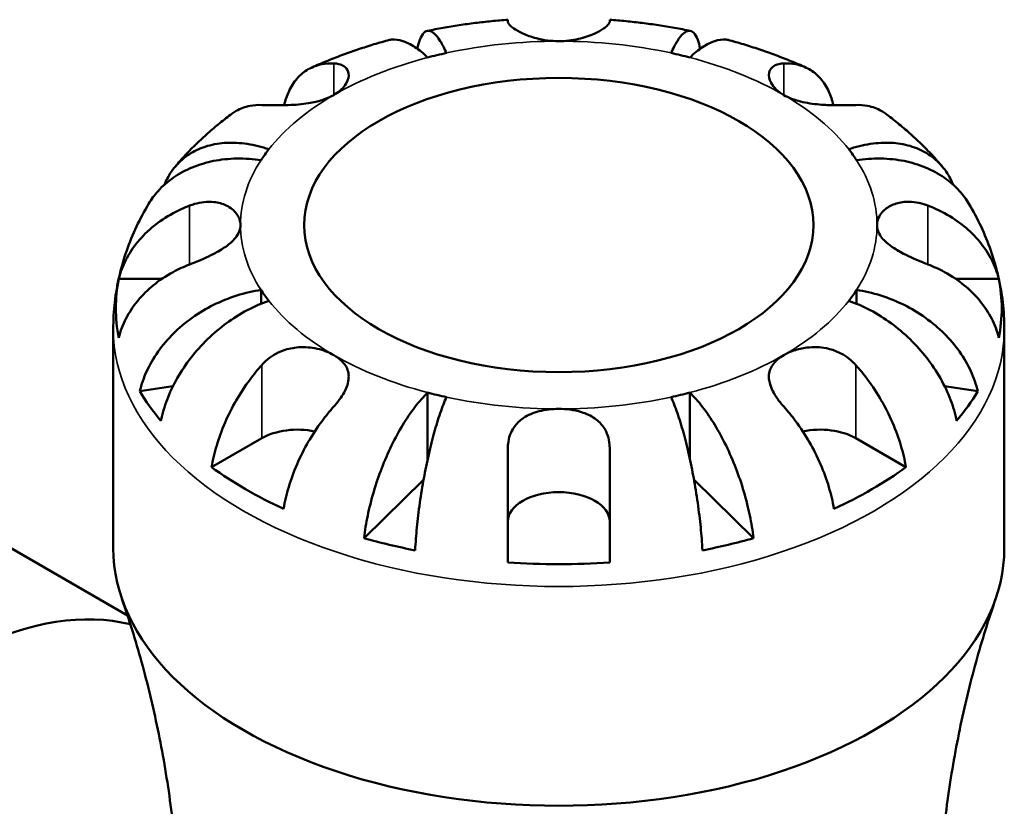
# Model space of a CAD drawing. Header units: millimetres. Extents: x -99 to 891, y -278 to 678.
# Tile 13 of 13: x 721 to 799, y 616 to 678. Entities that reach past the tile are written whole.
import ezdxf

# ---------------------------------------------------------------- set-up
doc = ezdxf.new("R2010")
doc.units = ezdxf.units.MM
doc.layers.add('Visible (ANSI)', color=7, linetype='Continuous', lineweight=50)
doc.layers.add('Visible Narrow (ANSI)', color=7, linetype='Continuous', lineweight=35)

msp = doc.modelspace()

# ---------------------------------------------------------------- linework, layer by layer
at = {"layer": 'Visible (ANSI)'}
for p, q in [((759.626, 677.48), (759.626, 677.638)), ((767.626, 677.638), (767.626, 677.48)), ((729.059, 657.298), (732.45, 657.298)), ((794.803, 657.298), (798.194, 657.298)), ((740.235, 656.426), (740.235, 655.344)), ((787.018, 656.426), (787.018, 655.344)), ((728.626, 636.143), (728.626, 653.355)), ((798.626, 636.143), (798.626, 653.355)), ((733.313, 648.86), (730.71, 648.472)), ((753.325, 648.369), (753.325, 643.157)), ((773.928, 648.369), (773.928, 643.157)), ((796.543, 648.472), (793.94, 648.86)), ((736.355, 642.509), (740.292, 644.782)), ((786.961, 644.782), (790.898, 642.509)), ((759.626, 635.031), (759.626, 643.993)), ((767.626, 643.993), (767.626, 635.031)), ((753, 641.518), (748.332, 636.942)), ((778.921, 636.942), (774.252, 641.518)), ((718.194, 637.534), (729.751, 630.861))]:
    msp.add_line(p, q, dxfattribs=at)
for centre, major_axis, start_param, end_param in [((763.626, 661.52), (-25, 0), 5.073083, 5.137094), ((763.626, 661.52), (-25, 0), 4.287684, 4.351695), ((763.626, 661.52), (-25, 0), 5.858481, 5.922492), ((763.626, 661.52), (25, 0), 0.360694, 0.424705), ((763.626, 654.988), (-34.798, 0), 6.167981, 6.398389), ((763.626, 654.988), (34.798, 0), 6.167981, 6.398389), ((763.626, 661.52), (-25, 0), 0.360694, 0.424705), ((763.626, 661.52), (25, 0), 5.858481, 5.922492), ((763.626, 654.988), (-34.798, 0), 0.330319, 0.455079), ((763.626, 661.52), (25, 0), 4.287684, 4.351695), ((763.626, 661.52), (25, 0), 5.073083, 5.137094), ((763.626, 654.988), (34.798, 0), 5.828106, 5.952867), ((743.12, 643.149), (4, 0), 1.229005, 2.356194), ((784.132, 643.149), (4, 0), 0.785398, 1.912588), ((763.626, 654.988), (-34.798, 0), 0.670194, 0.900602), ((763.626, 654.988), (-34.798, 0), 2.240991, 2.471398), ((763.626, 638.245), (-4, 0), 3.141593, 6.283185), ((763.626, 654.988), (-34.798, 0), 1.115717, 1.240478), ((763.626, 654.988), (-34.798, 0), 1.901115, 2.025876), ((763.626, 636.143), (-35, 0), 0, 3.141593), ((763.626, 654.988), (-34.798, 0), 1.455592, 1.686), ((715.6, 598.617), (17.5, 30.311), 0.165799, 3.352787)]:
    msp.add_ellipse(centre, major_axis=major_axis, ratio=0.57735, start_param=start_param, end_param=end_param, dxfattribs=at)
msp.add_ellipse((763.626, 661.52), major_axis=(20, 0), ratio=0.57735, dxfattribs=at)
for points, knots in [([(759.626, 677.638), (759.199, 677.606), (758.772, 677.568), (757.92, 677.483), (757.495, 677.435), (756.647, 677.328), (756.224, 677.27), (755.382, 677.143), (754.962, 677.074), (754.125, 676.926), (753.709, 676.846), (753.294, 676.762)], [2.486406, 2.486406, 2.486406, 2.486406, 2.5283247, 2.5283247, 2.5702435, 2.5702435, 2.6121622, 2.6121622, 2.6540809, 2.6540809, 2.6959996, 2.6959996, 2.6959996, 2.6959996]), ([(773.959, 676.762), (773.544, 676.846), (773.127, 676.926), (772.291, 677.074), (771.871, 677.143), (771.029, 677.27), (770.606, 677.328), (769.758, 677.435), (769.333, 677.483), (768.481, 677.568), (768.054, 677.606), (767.626, 677.638)], [2.0163893, 2.0163893, 2.0163893, 2.0163893, 2.0583081, 2.0583081, 2.1002268, 2.1002268, 2.1421455, 2.1421455, 2.1840642, 2.1840642, 2.225983, 2.225983, 2.225983, 2.225983]), ([(763.626, 675.954), (763.33, 675.954), (763.035, 675.973), (762.437, 676.049), (762.138, 676.109), (761.465, 676.286), (761.111, 676.416), (760.514, 676.688), (760.273, 676.826), (759.955, 677.047), (759.853, 677.133), (759.706, 677.286), (759.661, 677.353), (759.631, 677.436), (759.626, 677.459), (759.626, 677.48)], [0, 0, 0, 0, 0.0888491, 0.0888491, 0.1837965, 0.1837965, 0.314197, 0.314197, 0.4378467, 0.4378467, 0.5241128, 0.5241128, 0.6076526, 0.6076526, 0.6434969, 0.6434969, 0.6434969, 0.6434969]), ([(767.626, 677.48), (767.626, 677.455), (767.621, 677.429), (767.585, 677.341), (767.536, 677.273), (767.383, 677.118), (767.276, 677.03), (766.949, 676.808), (766.705, 676.67), (766.054, 676.379), (765.631, 676.232), (764.679, 676.016), (764.155, 675.954), (763.626, 675.954)], [-0.644345, -0.644345, -0.644345, -0.644345, -0.6030859, -0.6030859, -0.5200799, -0.5200799, -0.4327391, -0.4327391, -0.3100066, -0.3100066, -0.15869, -0.15869, 0, 0, 0, 0]), ([(753.325, 674.672), (753.01, 674.981), (752.665, 675.268), (751.991, 675.714), (751.661, 675.873), (751.079, 676.056), (750.774, 676.098), (750.383, 676.062), (750.279, 676.043), (750.18, 676.015)], [4.4593823, 4.4593823, 4.4593823, 4.4593823, 4.6457401, 4.6457401, 4.832098, 4.832098, 5.0177489, 5.0177489, 5.0870039, 5.0870039, 5.0870039, 5.0870039]), ([(752.517, 675.361), (752.57, 675.621), (752.636, 675.863), (752.805, 676.309), (752.914, 676.491), (753.133, 676.715), (753.264, 676.778), (753.545, 676.761), (753.695, 676.682), (753.982, 676.428), (754.145, 676.229), (754.478, 675.702), (754.648, 675.372), (754.803, 675.025)], [0.405987, 0.405987, 0.405987, 0.405987, 0.554984, 0.554984, 0.740165, 0.740165, 0.925816, 0.925816, 1.111467, 1.111467, 1.297825, 1.297825, 1.484183, 1.484183, 1.484183, 1.484183]), ([(772.449, 675.025), (772.605, 675.372), (772.775, 675.702), (773.108, 676.229), (773.27, 676.428), (773.557, 676.682), (773.708, 676.761), (773.989, 676.778), (774.12, 676.715), (774.339, 676.491), (774.447, 676.309), (774.617, 675.863), (774.682, 675.621), (774.736, 675.361)], [4.459383, 4.459383, 4.459383, 4.459383, 4.64574, 4.64574, 4.832098, 4.832098, 5.017749, 5.017749, 5.2034, 5.2034, 5.388581, 5.388581, 5.537578, 5.537578, 5.537578, 5.537578]), ([(777.073, 676.015), (776.973, 676.043), (776.87, 676.062), (776.479, 676.098), (776.174, 676.056), (775.592, 675.873), (775.262, 675.714), (774.587, 675.268), (774.243, 674.981), (773.928, 674.672)], [0.8565614, 0.8565614, 0.8565614, 0.8565614, 0.9258164, 0.9258164, 1.1114673, 1.1114673, 1.2978252, 1.2978252, 1.484183, 1.484183, 1.484183, 1.484183]), ([(750.18, 676.016), (749.77, 675.903), (749.362, 675.784), (748.553, 675.536), (748.151, 675.406), (747.353, 675.135), (746.956, 674.994), (746.17, 674.701), (745.78, 674.548), (745.006, 674.232), (744.623, 674.068), (744.243, 673.899)], [2.8022588, 2.8022588, 2.8022588, 2.8022588, 2.844794, 2.844794, 2.8873292, 2.8873292, 2.9298644, 2.9298644, 2.9723996, 2.9723996, 3.0149349, 3.0149349, 3.0149349, 3.0149349]), ([(783.01, 673.899), (782.63, 674.068), (782.246, 674.232), (781.473, 674.548), (781.083, 674.701), (780.296, 674.994), (779.9, 675.135), (779.102, 675.406), (778.7, 675.536), (777.89, 675.784), (777.483, 675.903), (777.073, 676.016)], [1.6974541, 1.6974541, 1.6974541, 1.6974541, 1.7399893, 1.7399893, 1.7825246, 1.7825246, 1.8250598, 1.8250598, 1.867595, 1.867595, 1.9101302, 1.9101302, 1.9101302, 1.9101302]), ([(742.053, 670.924), (742.144, 671.318), (742.267, 671.68), (742.574, 672.357), (742.798, 672.717), (743.328, 673.324), (743.636, 673.57), (744.256, 673.925), (744.627, 674.066), (745.324, 674.199), (745.639, 674.22), (745.949, 674.209)], [0.214385, 0.214385, 0.214385, 0.214385, 0.3692652, 0.3692652, 0.5545201, 0.5545201, 0.7397751, 0.7397751, 0.9260791, 0.9260791, 1.0656804, 1.0656804, 1.0656804, 1.0656804]), ([(745.949, 674.209), (746.052, 674.205), (746.151, 674.195), (746.393, 674.151), (746.527, 674.108), (746.77, 673.983), (746.874, 673.898), (747.069, 673.646), (747.126, 673.461), (747.112, 673.008), (747.01, 672.737), (746.618, 672.2), (746.322, 671.942), (745.949, 671.726)], [-0.6400853, -0.6400853, -0.6400853, -0.6400853, -0.5922218, -0.5922218, -0.5159504, -0.5159504, -0.4323561, -0.4323561, -0.3086303, -0.3086303, -0.1584496, -0.1584496, 0, 0, 0, 0]), ([(781.304, 671.726), (781.078, 671.857), (780.88, 672.003), (780.538, 672.326), (780.399, 672.503), (780.154, 672.953), (780.103, 673.223), (780.183, 673.636), (780.27, 673.789), (780.539, 674.028), (780.715, 674.112), (781.042, 674.188), (781.169, 674.204), (781.304, 674.209)], [0, 0, 0, 0, 0.0959562, 0.0959562, 0.1976268, 0.1976268, 0.3515483, 0.3515483, 0.467261, 0.467261, 0.5806544, 0.5806544, 0.6440676, 0.6440676, 0.6440676, 0.6440676]), ([(781.304, 674.209), (781.614, 674.22), (781.928, 674.199), (782.626, 674.066), (782.997, 673.925), (783.617, 673.57), (783.925, 673.324), (784.455, 672.717), (784.678, 672.357), (784.986, 671.68), (785.109, 671.318), (785.2, 670.924)], [4.9026438, 4.9026438, 4.9026438, 4.9026438, 5.0422451, 5.0422451, 5.2285491, 5.2285491, 5.4138041, 5.4138041, 5.599059, 5.599059, 5.7539392, 5.7539392, 5.7539392, 5.7539392]), ([(745.949, 671.726), (745.71, 671.588), (745.442, 671.469), (744.832, 671.259), (744.489, 671.174), (743.631, 671.018), (743.113, 670.969), (742.267, 670.926), (741.939, 670.92), (741.396, 670.918), (741.174, 670.92), (740.754, 670.928), (740.558, 670.934), (740.35, 670.941), (740.321, 670.942), (740.292, 670.943)], [-2.7780414, -2.7780414, -2.7780414, -2.7780414, -2.6767215, -2.6767215, -2.5655813, -2.5655813, -2.4096011, -2.4096011, -2.3051939, -2.3051939, -2.2261755, -2.2261755, -2.1445049, -2.1445049, -2.1308178, -2.1308178, -2.1308178, -2.1308178]), ([(786.961, 670.943), (786.754, 670.935), (786.52, 670.928), (785.967, 670.918), (785.645, 670.916), (784.92, 670.928), (784.521, 670.944), (783.601, 671.024), (783.09, 671.098), (782.123, 671.341), (781.678, 671.51), (781.304, 671.726)], [-0.6444092, -0.6444092, -0.6444092, -0.6444092, -0.5472729, -0.5472729, -0.43651, -0.43651, -0.3141355, -0.3141355, -0.1587941, -0.1587941, 0, 0, 0, 0]), ([(740.292, 670.943), (739.982, 670.954), (739.667, 670.933), (738.97, 670.8), (738.599, 670.659), (738.178, 670.418), (738.067, 670.346), (737.959, 670.265)], [4.9026438, 4.9026438, 4.9026438, 4.9026438, 5.0422451, 5.0422451, 5.2285491, 5.2285491, 5.2947504, 5.2947504, 5.2947504, 5.2947504]), ([(789.294, 670.265), (789.185, 670.346), (789.075, 670.418), (788.653, 670.659), (788.283, 670.8), (787.585, 670.933), (787.271, 670.954), (786.961, 670.943)], [0.6735738, 0.6735738, 0.6735738, 0.6735738, 0.7397751, 0.7397751, 0.9260791, 0.9260791, 1.0656804, 1.0656804, 1.0656804, 1.0656804]), ([(737.959, 670.266), (737.632, 670.024), (737.311, 669.776), (736.679, 669.265), (736.368, 669.002), (735.758, 668.462), (735.459, 668.185), (734.872, 667.615), (734.585, 667.323), (734.025, 666.722), (733.751, 666.414), (733.485, 666.098)], [3.2648063, 3.2648063, 3.2648063, 3.2648063, 3.3068236, 3.3068236, 3.3488409, 3.3488409, 3.3908582, 3.3908582, 3.4328756, 3.4328756, 3.4748929, 3.4748929, 3.4748929, 3.4748929]), ([(793.767, 666.098), (793.501, 666.414), (793.228, 666.722), (792.668, 667.323), (792.381, 667.615), (791.794, 668.185), (791.495, 668.462), (790.885, 669.002), (790.574, 669.265), (789.942, 669.776), (789.62, 670.024), (789.294, 670.266)], [1.2374961, 1.2374961, 1.2374961, 1.2374961, 1.2795134, 1.2795134, 1.3215307, 1.3215307, 1.3635481, 1.3635481, 1.4055654, 1.4055654, 1.4475827, 1.4475827, 1.4475827, 1.4475827]), ([(732.642, 664.683), (732.707, 664.845), (732.777, 664.998), (733.055, 665.539), (733.326, 665.936), (733.972, 666.63), (734.346, 666.926), (735.1, 667.383), (735.549, 667.585), (736.517, 667.867), (737.035, 667.947), (738.022, 667.998), (738.583, 667.973), (739.728, 667.799), (740.312, 667.65), (740.847, 667.468)], [0.302448, 0.302448, 0.302448, 0.302448, 0.369803, 0.369803, 0.554984, 0.554984, 0.740165, 0.740165, 0.925816, 0.925816, 1.111467, 1.111467, 1.297825, 1.297825, 1.484183, 1.484183, 1.484183, 1.484183]), ([(786.405, 667.468), (786.941, 667.65), (787.525, 667.799), (788.67, 667.973), (789.231, 667.998), (790.218, 667.947), (790.736, 667.867), (791.704, 667.585), (792.153, 667.383), (792.907, 666.926), (793.281, 666.63), (793.926, 665.936), (794.197, 665.539), (794.475, 664.998), (794.546, 664.845), (794.61, 664.683)], [4.459382, 4.459382, 4.459382, 4.459382, 4.64574, 4.64574, 4.832098, 4.832098, 5.017749, 5.017749, 5.2034, 5.2034, 5.388581, 5.388581, 5.573762, 5.573762, 5.641118, 5.641118, 5.641118, 5.641118]), ([(740.235, 666.614), (739.634, 666.704), (738.977, 666.752), (737.69, 666.729), (737.061, 666.658), (735.951, 666.437), (735.369, 666.267), (734.282, 665.818), (733.777, 665.539), (732.93, 664.953), (732.509, 664.591), (731.861, 663.871), (731.611, 663.528), (731.405, 663.185)], [4.459382, 4.459382, 4.459382, 4.459382, 4.64574, 4.64574, 4.832098, 4.832098, 5.017749, 5.017749, 5.2034, 5.2034, 5.388581, 5.388581, 5.53476, 5.53476, 5.53476, 5.53476]), ([(795.847, 663.185), (795.642, 663.528), (795.392, 663.871), (794.743, 664.591), (794.323, 664.953), (793.476, 665.539), (792.971, 665.818), (791.884, 666.267), (791.302, 666.437), (790.192, 666.658), (789.563, 666.729), (788.276, 666.752), (787.619, 666.704), (787.018, 666.614)], [0.408806, 0.408806, 0.408806, 0.408806, 0.554984, 0.554984, 0.740165, 0.740165, 0.925816, 0.925816, 1.111467, 1.111467, 1.297825, 1.297825, 1.484183, 1.484183, 1.484183, 1.484183]), ([(731.405, 663.185), (731.063, 662.612), (730.745, 662.018), (730.167, 660.792), (729.908, 660.16), (729.454, 658.862), (729.26, 658.197), (728.947, 656.842), (728.827, 656.153), (728.667, 654.761), (728.626, 654.058), (728.626, 653.355)], [3.5950458, 3.5950458, 3.5950458, 3.5950458, 3.6614348, 3.6614348, 3.7278238, 3.7278238, 3.7942128, 3.7942128, 3.8606018, 3.8606018, 3.9269908, 3.9269908, 3.9269908, 3.9269908]), ([(729.059, 657.298), (729.19, 657.819), (729.388, 658.329), (729.855, 659.246), (730.17, 659.735), (730.92, 660.648), (731.355, 661.072), (732.233, 661.785), (732.757, 662.14), (733.743, 662.676), (734.188, 662.878), (734.626, 663.046)], [0.1897242, 0.1897242, 0.1897242, 0.1897242, 0.3692652, 0.3692652, 0.5545201, 0.5545201, 0.7397751, 0.7397751, 0.9260791, 0.9260791, 1.0656804, 1.0656804, 1.0656804, 1.0656804]), ([(734.626, 663.046), (734.751, 663.094), (734.876, 663.136), (735.256, 663.247), (735.511, 663.298), (736.029, 663.353), (736.289, 663.354), (736.889, 663.289), (737.212, 663.198), (737.845, 662.895), (738.124, 662.666), (738.521, 662.129), (738.626, 661.825), (738.626, 661.52)], [-0.644345, -0.644345, -0.644345, -0.644345, -0.6030859, -0.6030859, -0.5200799, -0.5200799, -0.4327391, -0.4327391, -0.3100066, -0.3100066, -0.15869, -0.15869, 0, 0, 0, 0]), ([(788.626, 661.52), (788.626, 661.691), (788.659, 661.862), (788.794, 662.205), (788.9, 662.376), (789.232, 662.75), (789.487, 662.938), (790.08, 663.211), (790.409, 663.299), (791.013, 663.355), (791.271, 663.351), (791.788, 663.29), (792.045, 663.236), (792.409, 663.125), (792.518, 663.087), (792.626, 663.046)], [0, 0, 0, 0, 0.0888491, 0.0888491, 0.1837965, 0.1837965, 0.314197, 0.314197, 0.4378467, 0.4378467, 0.5241128, 0.5241128, 0.6076526, 0.6076526, 0.6434969, 0.6434969, 0.6434969, 0.6434969]), ([(792.626, 663.046), (793.065, 662.878), (793.509, 662.676), (794.496, 662.14), (795.02, 661.785), (795.897, 661.072), (796.332, 660.648), (797.083, 659.735), (797.398, 659.246), (797.865, 658.329), (798.062, 657.819), (798.194, 657.298)], [4.9026456, 4.9026456, 4.9026456, 4.9026456, 5.042247, 5.042247, 5.228551, 5.228551, 5.4138059, 5.4138059, 5.5990609, 5.5990609, 5.7786018, 5.7786018, 5.7786018, 5.7786018]), ([(798.626, 653.355), (798.626, 654.058), (798.586, 654.761), (798.425, 656.153), (798.306, 656.842), (797.992, 658.197), (797.799, 658.862), (797.345, 660.16), (797.085, 660.792), (796.508, 662.018), (796.19, 662.612), (795.848, 663.185)], [0.7853982, 0.7853982, 0.7853982, 0.7853982, 0.8517872, 0.8517872, 0.9181762, 0.9181762, 0.9845652, 0.9845652, 1.0509542, 1.0509542, 1.1173432, 1.1173432, 1.1173432, 1.1173432]), ([(738.626, 661.52), (738.626, 661.349), (738.593, 661.179), (738.459, 660.832), (738.353, 660.658), (738.02, 660.255), (737.766, 660.033), (737.172, 659.618), (736.843, 659.427), (736.24, 659.116), (735.982, 658.994), (735.465, 658.764), (735.208, 658.656), (734.843, 658.511), (734.734, 658.468), (734.626, 658.427)], [0, 0, 0, 0, 0.0888491, 0.0888491, 0.1837965, 0.1837965, 0.314197, 0.314197, 0.4378467, 0.4378467, 0.5241128, 0.5241128, 0.6076526, 0.6076526, 0.6434969, 0.6434969, 0.6434969, 0.6434969]), ([(792.626, 658.427), (792.502, 658.475), (792.377, 658.524), (791.997, 658.676), (791.742, 658.784), (791.224, 659.016), (790.964, 659.14), (790.364, 659.452), (790.041, 659.642), (789.408, 660.092), (789.129, 660.351), (788.731, 660.914), (788.626, 661.215), (788.626, 661.52)], [-0.644345, -0.644345, -0.644345, -0.644345, -0.6030859, -0.6030859, -0.5200799, -0.5200799, -0.4327391, -0.4327391, -0.3100066, -0.3100066, -0.15869, -0.15869, 0, 0, 0, 0]), ([(734.626, 658.427), (734.188, 658.259), (733.743, 658.057), (732.757, 657.522), (732.233, 657.167), (731.355, 656.453), (730.92, 656.029), (730.17, 655.116), (729.855, 654.627), (729.388, 653.71), (729.19, 653.201), (729.059, 652.679)], [4.9026438, 4.9026438, 4.9026438, 4.9026438, 5.0422451, 5.0422451, 5.2285491, 5.2285491, 5.4138041, 5.4138041, 5.599059, 5.599059, 5.7785999, 5.7785999, 5.7785999, 5.7785999]), ([(798.194, 652.679), (798.062, 653.201), (797.865, 653.71), (797.398, 654.627), (797.083, 655.116), (796.332, 656.029), (795.897, 656.453), (795.02, 657.167), (794.496, 657.522), (793.509, 658.057), (793.065, 658.259), (792.626, 658.427)], [0.1897242, 0.1897242, 0.1897242, 0.1897242, 0.3692652, 0.3692652, 0.5545201, 0.5545201, 0.7397751, 0.7397751, 0.9260791, 0.9260791, 1.0656804, 1.0656804, 1.0656804, 1.0656804]), ([(730.71, 648.472), (730.837, 649.014), (731.028, 649.554), (731.48, 650.54), (731.784, 651.075), (732.509, 652.096), (732.93, 652.583), (733.777, 653.423), (734.282, 653.852), (735.369, 654.626), (735.951, 654.97), (737.061, 655.522), (737.69, 655.781), (738.977, 656.188), (739.634, 656.336), (740.235, 656.426)], [0.189718, 0.189718, 0.189718, 0.189718, 0.369803, 0.369803, 0.554984, 0.554984, 0.740165, 0.740165, 0.925816, 0.925816, 1.111467, 1.111467, 1.297825, 1.297825, 1.484183, 1.484183, 1.484183, 1.484183]), ([(787.018, 656.426), (787.619, 656.336), (788.276, 656.188), (789.563, 655.781), (790.192, 655.522), (791.302, 654.97), (791.884, 654.626), (792.971, 653.852), (793.476, 653.423), (794.323, 652.583), (794.743, 652.096), (795.468, 651.075), (795.773, 650.54), (796.225, 649.554), (796.416, 649.014), (796.543, 648.472)], [4.459382, 4.459382, 4.459382, 4.459382, 4.64574, 4.64574, 4.832098, 4.832098, 5.017749, 5.017749, 5.2034, 5.2034, 5.388581, 5.388581, 5.573762, 5.573762, 5.753847, 5.753847, 5.753847, 5.753847]), ([(740.847, 655.573), (740.312, 655.391), (739.728, 655.142), (738.583, 654.538), (738.022, 654.182), (737.035, 653.459), (736.517, 653.026), (735.549, 652.086), (735.1, 651.579), (734.346, 650.609), (733.972, 650.058), (733.326, 648.925), (733.055, 648.344), (732.653, 647.289), (732.483, 646.72), (732.37, 646.158)], [4.459383, 4.459383, 4.459383, 4.459383, 4.64574, 4.64574, 4.832098, 4.832098, 5.017749, 5.017749, 5.2034, 5.2034, 5.388581, 5.388581, 5.573762, 5.573762, 5.753847, 5.753847, 5.753847, 5.753847]), ([(794.883, 646.158), (794.77, 646.72), (794.6, 647.289), (794.197, 648.344), (793.926, 648.925), (793.281, 650.058), (792.907, 650.609), (792.153, 651.579), (791.704, 652.086), (790.736, 653.026), (790.218, 653.459), (789.231, 654.182), (788.67, 654.538), (787.525, 655.142), (786.941, 655.391), (786.405, 655.573)], [0.189718, 0.189718, 0.189718, 0.189718, 0.369803, 0.369803, 0.554984, 0.554984, 0.740165, 0.740165, 0.925816, 0.925816, 1.111467, 1.111467, 1.297825, 1.297825, 1.484183, 1.484183, 1.484183, 1.484183]), ([(740.292, 650.53), (740.396, 650.646), (740.506, 650.757), (740.809, 651.028), (741.01, 651.178), (741.462, 651.454), (741.712, 651.574), (742.364, 651.811), (742.771, 651.894), (743.683, 651.959), (744.179, 651.915), (745.131, 651.702), (745.575, 651.529), (745.949, 651.314)], [-0.6400853, -0.6400853, -0.6400853, -0.6400853, -0.5922218, -0.5922218, -0.5159504, -0.5159504, -0.4323561, -0.4323561, -0.3086303, -0.3086303, -0.1584496, -0.1584496, 0, 0, 0, 0]), ([(745.949, 651.314), (746.188, 651.176), (746.395, 651.022), (746.755, 650.667), (746.897, 650.466), (747.121, 649.944), (747.153, 649.615), (747.043, 649.02), (746.956, 648.774), (746.738, 648.332), (746.624, 648.141), (746.355, 647.751), (746.202, 647.555), (746.006, 647.329), (745.978, 647.297), (745.949, 647.264)], [-2.7780414, -2.7780414, -2.7780414, -2.7780414, -2.6767215, -2.6767215, -2.5655813, -2.5655813, -2.4096011, -2.4096011, -2.3051939, -2.3051939, -2.2261755, -2.2261755, -2.1445049, -2.1445049, -2.1308178, -2.1308178, -2.1308178, -2.1308178]), ([(781.304, 647.264), (781.2, 647.38), (781.102, 647.497), (780.859, 647.804), (780.726, 647.993), (780.483, 648.389), (780.378, 648.594), (780.184, 649.094), (780.126, 649.379), (780.141, 649.98), (780.243, 650.28), (780.634, 650.843), (780.931, 651.098), (781.304, 651.314)], [-0.6400853, -0.6400853, -0.6400853, -0.6400853, -0.5922218, -0.5922218, -0.5159504, -0.5159504, -0.4323561, -0.4323561, -0.3086303, -0.3086303, -0.1584496, -0.1584496, 0, 0, 0, 0]), ([(781.304, 651.314), (781.543, 651.452), (781.811, 651.572), (782.421, 651.777), (782.764, 651.856), (783.622, 651.959), (784.14, 651.947), (784.986, 651.778), (785.313, 651.671), (785.857, 651.417), (786.078, 651.287), (786.499, 650.985), (786.695, 650.813), (786.903, 650.594), (786.932, 650.563), (786.961, 650.53)], [-2.7780414, -2.7780414, -2.7780414, -2.7780414, -2.6767215, -2.6767215, -2.5655813, -2.5655813, -2.4096011, -2.4096011, -2.3051939, -2.3051939, -2.2261755, -2.2261755, -2.1445049, -2.1445049, -2.1308178, -2.1308178, -2.1308178, -2.1308178]), ([(736.355, 642.509), (736.448, 643.085), (736.588, 643.675), (736.918, 644.782), (737.141, 645.4), (737.671, 646.619), (737.979, 647.221), (738.599, 648.293), (738.97, 648.862), (739.667, 649.8), (739.982, 650.184), (740.292, 650.53)], [0.1897242, 0.1897242, 0.1897242, 0.1897242, 0.3692652, 0.3692652, 0.5545201, 0.5545201, 0.7397751, 0.7397751, 0.9260791, 0.9260791, 1.0656804, 1.0656804, 1.0656804, 1.0656804]), ([(786.961, 650.53), (787.271, 650.184), (787.585, 649.8), (788.283, 648.862), (788.653, 648.293), (789.274, 647.221), (789.581, 646.619), (790.112, 645.4), (790.335, 644.782), (790.665, 643.675), (790.805, 643.085), (790.898, 642.509)], [4.9026439, 4.9026439, 4.9026439, 4.9026439, 5.0422452, 5.0422452, 5.2285493, 5.2285493, 5.4138042, 5.4138042, 5.5990591, 5.5990591, 5.7786001, 5.7786001, 5.7786001, 5.7786001]), ([(748.332, 636.942), (748.398, 637.531), (748.498, 638.141), (748.735, 639.291), (748.895, 639.937), (749.275, 641.223), (749.495, 641.863), (749.939, 643.011), (750.204, 643.625), (750.774, 644.795), (751.079, 645.351), (751.661, 646.307), (751.991, 646.796), (752.665, 647.672), (753.01, 648.06), (753.325, 648.369)], [0.189718, 0.189718, 0.189718, 0.189718, 0.369803, 0.369803, 0.554984, 0.554984, 0.740165, 0.740165, 0.925816, 0.925816, 1.111467, 1.111467, 1.297825, 1.297825, 1.484183, 1.484183, 1.484183, 1.484183]), ([(773.928, 648.369), (774.243, 648.06), (774.587, 647.672), (775.262, 646.796), (775.592, 646.307), (776.174, 645.351), (776.479, 644.795), (777.049, 643.625), (777.313, 643.011), (777.757, 641.863), (777.978, 641.223), (778.358, 639.937), (778.518, 639.291), (778.754, 638.141), (778.855, 637.531), (778.921, 636.942)], [4.459382, 4.459382, 4.459382, 4.459382, 4.64574, 4.64574, 4.832098, 4.832098, 5.017749, 5.017749, 5.2034, 5.2034, 5.388581, 5.388581, 5.573762, 5.573762, 5.753847, 5.753847, 5.753847, 5.753847]), ([(754.803, 648.015), (754.648, 647.668), (754.478, 647.239), (754.145, 646.281), (753.982, 645.752), (753.695, 644.725), (753.545, 644.132), (753.264, 642.893), (753.133, 642.247), (752.914, 641.045), (752.805, 640.378), (752.618, 639.047), (752.539, 638.381), (752.422, 637.202), (752.373, 636.581), (752.34, 635.984)], [4.459382, 4.459382, 4.459382, 4.459382, 4.64574, 4.64574, 4.832098, 4.832098, 5.017749, 5.017749, 5.2034, 5.2034, 5.388581, 5.388581, 5.573762, 5.573762, 5.753847, 5.753847, 5.753847, 5.753847]), ([(774.913, 635.984), (774.88, 636.581), (774.831, 637.202), (774.714, 638.381), (774.635, 639.047), (774.447, 640.378), (774.339, 641.045), (774.12, 642.247), (773.989, 642.893), (773.708, 644.132), (773.557, 644.725), (773.27, 645.752), (773.108, 646.281), (772.775, 647.239), (772.605, 647.668), (772.449, 648.015)], [0.189718, 0.189718, 0.189718, 0.189718, 0.369803, 0.369803, 0.554984, 0.554984, 0.740165, 0.740165, 0.925816, 0.925816, 1.111467, 1.111467, 1.297825, 1.297825, 1.484183, 1.484183, 1.484183, 1.484183]), ([(745.949, 647.264), (745.639, 646.918), (745.324, 646.534), (744.627, 645.596), (744.256, 645.027), (743.636, 643.955), (743.328, 643.353), (742.798, 642.134), (742.574, 641.516), (742.244, 640.409), (742.105, 639.819), (742.012, 639.243)], [4.9026438, 4.9026438, 4.9026438, 4.9026438, 5.0422451, 5.0422451, 5.2285491, 5.2285491, 5.4138041, 5.4138041, 5.599059, 5.599059, 5.7785999, 5.7785999, 5.7785999, 5.7785999]), ([(759.626, 643.993), (759.626, 644.113), (759.632, 644.231), (759.668, 644.582), (759.717, 644.809), (759.87, 645.251), (759.977, 645.463), (760.304, 645.934), (760.547, 646.17), (761.199, 646.609), (761.622, 646.785), (762.574, 647.027), (763.097, 647.086), (763.626, 647.086)], [-0.644345, -0.644345, -0.644345, -0.644345, -0.6030859, -0.6030859, -0.5200799, -0.5200799, -0.4327391, -0.4327391, -0.3100066, -0.3100066, -0.15869, -0.15869, 0, 0, 0, 0]), ([(763.626, 647.086), (763.923, 647.086), (764.218, 647.068), (764.815, 646.988), (765.115, 646.925), (765.787, 646.719), (766.142, 646.555), (766.739, 646.141), (766.98, 645.9), (767.297, 645.424), (767.4, 645.212), (767.546, 644.768), (767.592, 644.539), (767.622, 644.2), (767.626, 644.097), (767.626, 643.993)], [0, 0, 0, 0, 0.0888491, 0.0888491, 0.1837965, 0.1837965, 0.314197, 0.314197, 0.4378467, 0.4378467, 0.5241128, 0.5241128, 0.6076526, 0.6076526, 0.6434969, 0.6434969, 0.6434969, 0.6434969]), ([(785.241, 639.243), (785.148, 639.819), (785.008, 640.409), (784.678, 641.516), (784.455, 642.134), (783.925, 643.353), (783.617, 643.955), (782.997, 645.027), (782.626, 645.596), (781.928, 646.534), (781.614, 646.918), (781.304, 647.264)], [0.1897242, 0.1897242, 0.1897242, 0.1897242, 0.3692652, 0.3692652, 0.5545201, 0.5545201, 0.7397751, 0.7397751, 0.9260791, 0.9260791, 1.0656804, 1.0656804, 1.0656804, 1.0656804]), ([(733.876, 604.725), (733.876, 606.686), (733.809, 608.648), (733.542, 612.538), (733.343, 614.465), (732.822, 618.256), (732.501, 620.118), (731.75, 623.749), (731.322, 625.517), (730.376, 628.936), (729.859, 630.587), (729.309, 632.17)], [3.9269908, 3.9269908, 3.9269908, 3.9269908, 3.9665701, 3.9665701, 4.0061494, 4.0061494, 4.0457287, 4.0457287, 4.085308, 4.085308, 4.1248873, 4.1248873, 4.1248873, 4.1248873]), ([(797.943, 632.17), (797.393, 630.587), (796.877, 628.936), (795.931, 625.517), (795.502, 623.749), (794.752, 620.118), (794.431, 618.256), (793.91, 614.465), (793.711, 612.538), (793.444, 608.648), (793.376, 606.686), (793.376, 604.725)], [0.5875017, 0.5875017, 0.5875017, 0.5875017, 0.627081, 0.627081, 0.6666603, 0.6666603, 0.7062396, 0.7062396, 0.7458189, 0.7458189, 0.7853982, 0.7853982, 0.7853982, 0.7853982])]:
    msp.add_open_spline(points, degree=3, knots=knots, dxfattribs=at)
at = {"layer": 'Visible Narrow (ANSI)'}
for p, q in [((745.949, 674.209), (745.949, 671.726)), ((781.304, 674.209), (781.304, 671.726)), ((734.626, 663.046), (734.626, 658.427)), ((792.626, 663.046), (792.626, 658.427)), ((740.292, 650.53), (740.292, 644.782)), ((786.961, 650.53), (786.961, 644.782))]:
    msp.add_line(p, q, dxfattribs=at)
for centre, major_axis, start_param, end_param in [((763.626, 661.52), (-25, 0), 4.712389, 5.073083), ((763.626, 661.52), (-25, 0), 4.351695, 4.712389), ((763.626, 661.52), (-25, 0), 5.137094, 5.497787), ((763.626, 661.52), (-25, 0), 3.926991, 4.287684), ((763.626, 661.52), (-25, 0), 5.497787, 5.858481), ((763.626, 661.52), (-25, 0), 3.566297, 3.926991), ((763.626, 661.52), (-25, 0), 5.922492, 6.283185), ((763.626, 661.52), (25, 0), 0, 0.360694), ((763.626, 661.52), (-25, 0), 0, 0.360694), ((763.626, 661.52), (25, 0), 5.922492, 6.283185), ((763.626, 661.52), (25, 0), 3.566297, 3.926991), ((763.626, 661.52), (25, 0), 5.497787, 5.858481), ((763.626, 653.355), (-35, 0), 0, 3.141593), ((763.626, 661.52), (25, 0), 3.926991, 4.287684), ((763.626, 661.52), (25, 0), 5.137094, 5.497787), ((763.626, 661.52), (25, 0), 4.351695, 4.712389), ((763.626, 661.52), (25, 0), 4.712389, 5.073083)]:
    msp.add_ellipse(centre, major_axis=major_axis, ratio=0.57735, start_param=start_param, end_param=end_param, dxfattribs=at)

doc.saveas('drawing.dxf')
